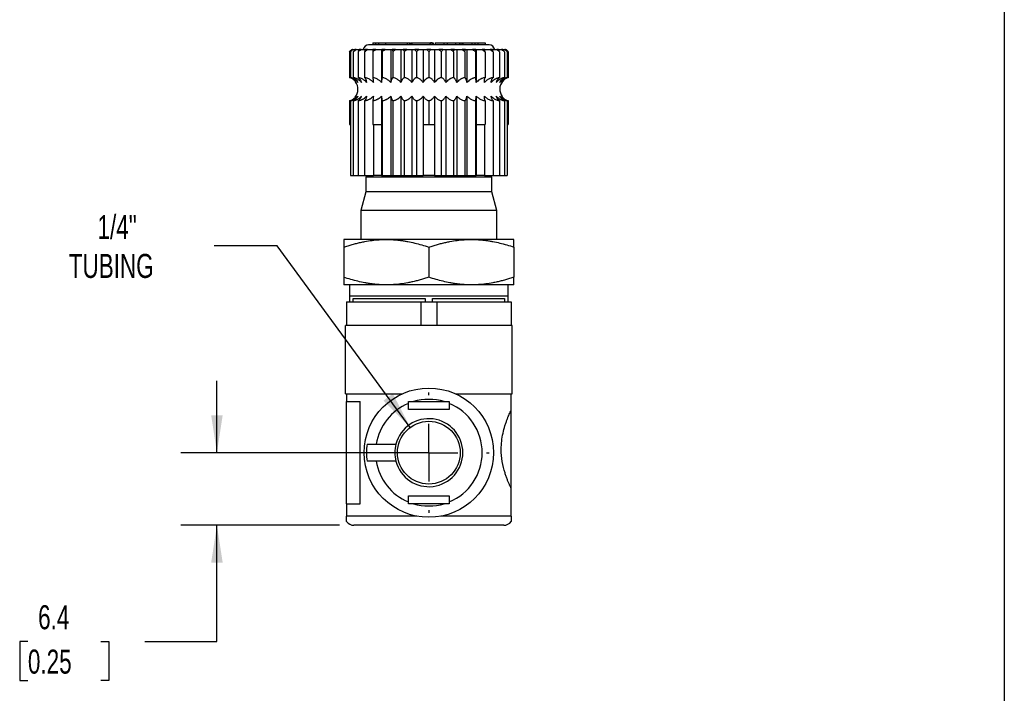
# Model space of a CAD drawing. Header units: millimetres. Extents: x 6 to 273, y 6 to 210.
# Tile 11 of 15: x 186 to 273, y 55 to 114. Entities that reach past the tile are written whole.
import ezdxf

# ---------------------------------------------------------------- set-up
doc = ezdxf.new("R2010")
doc.units = ezdxf.units.MM
doc.linetypes.add('SLD-Center', pattern=[19.05, 15.24, -1.27, 1.27, -1.27])
doc.linetypes.add('SLD-Solid', pattern=[0])
doc.layers.add('CENTER', color=40, linetype='SLD-Center')
doc.layers.add('DIMENSIONS', color=140, linetype='SLD-Solid', lineweight=25)
doc.layers.add('TEXT', color=140, linetype='SLD-Solid', lineweight=25)
doc.styles.add('SLDTEXTSTYLE0', font='TXT', dxfattribs={"width": 0.7})
doc.dimstyles.new('SLDDIMSTYLE2', dxfattribs={"dimtxt": 2.158008, "dimasz": 3.302, "dimexe": 0, "dimexo": 0.0625, "dimgap": 0.539502, "dimtad": 0, "dimtih": 1, "dimtoh": 1, "dimdec": 1, "dimrnd": 1e-09, "dimzin": 12, "dimdsep": 46, "dimtxsty": 'SLDTEXTSTYLE0', "dimsah": 1, "dimcen": 0.09, "dimadec": 0, "dimazin": 3, "dimtfac": 1, "dimtdec": 1, "dimtmove": 0, "dimatfit": 0, "dimfxl": 0, "dimfrac": 2, "dimtolj": 1, "dimtzin": 12, "dimarcsym": 0})
doc.dimstyles.new('SLDDIMSTYLE4', dxfattribs={"dimtxt": 2.158008, "dimasz": 3.302, "dimexe": 0, "dimexo": 0.0625, "dimgap": 0.539502, "dimtad": 0, "dimtih": 1, "dimtoh": 1, "dimdec": 1, "dimrnd": 1e-09, "dimzin": 12, "dimdsep": 46, "dimtxsty": 'SLDTEXTSTYLE0', "dimsah": 1, "dimcen": 0, "dimadec": 0, "dimazin": 3, "dimtfac": 1, "dimtdec": 1, "dimtofl": 0, "dimtmove": 0, "dimatfit": 3, "dimfxl": 0, "dimfrac": 2, "dimtolj": 1, "dimtzin": 12, "dimarcsym": 0})

# ---------------------------------------------------------------- blocks, each defined once
blk = doc.blocks.new('_D_5')
at = {"layer": 'DIMENSIONS'}
for p, q in [((203.669, 75.841), (203.669, 82.191)), ((221.074, 75.841), (200.494, 75.841)), ((214.474, 69.441), (200.494, 69.441)), ((203.669, 59.178), (203.669, 69.441)), ((187.014, 59.178), (186.29, 59.178)), ((186.29, 59.178), (186.29, 55.748)), ((193.427, 59.178), (194.152, 59.178)), ((194.152, 59.178), (194.152, 55.748)), ((197.319, 59.178), (203.669, 59.178)), ((186.29, 55.748), (187.014, 55.748)), ((194.152, 55.748), (193.427, 55.748))]:
    blk.add_line(p, q, dxfattribs=at)
for points in [[(203.669, 75.841), (204.177, 79.143), (203.161, 79.143)], [(203.669, 69.441), (203.161, 66.139), (204.177, 66.139)]]:
    blk.add_solid(points, dxfattribs=at)
at = {"layer": 'DIMENSIONS', "char_height": 2.1167, "attachment_point": 1, "style": 'SLDTEXTSTYLE0'}
for s, insert in [('6.4', (187.912, 62.389)), ('0.25', (187.014, 58.476))]:
    blk.add_mtext(s, dxfattribs=dict(at, insert=insert))
blk = doc.blocks.new('_D_6')
at = {"layer": 'DIMENSIONS'}
for p, q in [((208.99, 94.07), (203.433, 94.07)), ((220.71, 78.071), (208.99, 94.07))]:
    blk.add_line(p, q, dxfattribs=at)
blk.add_solid([(220.71, 78.071), (219.168, 81.035), (218.349, 80.435)], dxfattribs=at)
at = {"layer": 'DIMENSIONS', "char_height": 2.1167, "attachment_point": 1, "style": 'SLDTEXTSTYLE0'}
for s, insert in [('1/4"', (193.146, 96.799)), ('TUBING', (190.612, 93.369))]:
    blk.add_mtext(s, dxfattribs=dict(at, insert=insert))
blk = doc.blocks.new('SW_CENTERMARKSYMBOL_2')
at = {"layer": 'CENTER', "color": 0}
for p, q in [((0, 5.08), (0, 5.305)), ((0, 0), (0, 2.54)), ((-5.08, 0), (-5.305, 0)), ((0, 0), (-2.54, 0)), ((0, 0), (0, -2.54)), ((0, 0), (2.54, 0)), ((5.08, 0), (5.305, 0)), ((0, -5.08), (0, -5.305))]:
    blk.add_line(p, q, dxfattribs=at)

msp = doc.modelspace()

# ---------------------------------------------------------------- linework, layer by layer
for p, q in [((217.415, 111.991), (217.415, 111.791)), ((217.415, 111.991), (217.645, 111.991)), ((217.645, 111.991), (217.645, 111.791)), ((217.645, 111.991), (217.902, 111.991)), ((217.902, 111.991), (217.902, 111.791)), ((217.902, 111.991), (218.517, 111.991)), ((218.517, 111.991), (218.517, 111.791)), ((218.517, 111.991), (220.428, 111.991)), ((220.428, 111.991), (220.428, 111.791)), ((220.428, 111.991), (220.67, 111.991)), ((220.67, 111.791), (220.67, 111.991)), ((220.713, 111.991), (220.713, 111.791)), ((220.713, 111.991), (220.841, 111.991)), ((220.841, 111.991), (220.841, 111.791)), ((220.841, 111.991), (222.438, 111.991)), ((222.438, 111.991), (222.438, 111.791)), ((222.438, 111.991), (222.495, 111.991)), ((222.495, 111.991), (222.495, 111.791)), ((222.644, 111.991), (222.495, 111.991)), ((222.644, 111.991), (222.644, 111.791)), ((222.644, 111.991), (222.658, 111.991)), ((222.658, 111.991), (222.658, 111.791)), ((222.658, 111.991), (222.715, 111.991)), ((222.715, 111.991), (222.715, 111.791)), ((222.895, 111.991), (222.895, 111.791)), ((222.895, 111.991), (223.662, 111.991)), ((223.662, 111.991), (223.662, 111.791)), ((223.662, 111.991), (223.944, 111.991)), ((223.944, 111.991), (223.944, 111.791)), ((223.944, 111.991), (224.702, 111.991)), ((224.702, 111.991), (224.702, 111.791)), ((224.702, 111.991), (225.047, 111.991)), ((225.047, 111.991), (225.047, 111.791)), ((225.047, 111.991), (225.067, 111.991)), ((225.067, 111.991), (225.067, 111.791)), ((225.067, 111.991), (225.245, 111.991)), ((225.245, 111.991), (225.245, 111.791)), ((225.245, 111.991), (225.271, 111.991)), ((225.271, 111.991), (225.271, 111.791)), ((225.271, 111.991), (225.336, 111.991)), ((225.336, 111.991), (225.336, 111.791)), ((225.336, 111.991), (226.133, 111.991)), ((226.133, 111.991), (226.133, 111.791)), ((226.133, 111.991), (226.389, 111.991)), ((226.389, 111.991), (226.389, 111.791)), ((226.389, 111.991), (226.654, 111.991)), ((226.654, 111.991), (226.654, 111.791)), ((226.654, 111.991), (227.31, 111.991)), ((227.31, 111.991), (227.31, 111.791)), ((215.544, 111.391), (215.344, 111.191)), ((215.344, 111.191), (215.344, 108.891)), ((215.43, 111.191), (215.43, 108.891)), ((215.546, 111.391), (215.544, 111.391)), ((215.546, 111.391), (215.603, 111.391)), ((215.657, 111.391), (215.603, 111.391)), ((215.657, 111.391), (215.825, 111.391)), ((215.686, 111.191), (215.686, 108.891)), ((215.932, 111.391), (215.825, 111.391)), ((215.932, 111.391), (216.209, 111.391)), ((216.107, 111.191), (216.107, 108.891)), ((216.365, 111.391), (216.209, 111.391)), ((216.365, 111.391), (216.743, 111.391)), ((216.681, 111.191), (216.681, 108.891)), ((216.946, 111.391), (216.743, 111.391)), ((216.946, 111.391), (217.415, 111.391)), ((227.654, 111.791), (217.034, 111.791)), ((217.394, 111.191), (217.394, 108.891)), ((217.659, 111.391), (217.415, 111.391)), ((217.659, 111.391), (218.168, 111.391)), ((218.168, 111.391), (218.168, 108.492)), ((218.168, 111.391), (218.208, 111.391)), ((218.488, 111.391), (218.208, 111.391)), ((218.229, 111.191), (218.229, 108.891)), ((218.488, 111.391), (218.985, 111.391)), ((218.985, 111.391), (218.985, 108.492)), ((218.985, 111.391), (219.104, 111.391)), ((219.412, 111.391), (219.104, 111.391)), ((219.166, 111.191), (219.166, 108.891)), ((219.412, 111.391), (219.883, 111.391)), ((219.883, 111.391), (219.883, 108.492)), ((219.883, 111.391), (220.079, 111.391)), ((220.407, 111.391), (220.079, 111.391)), ((220.181, 111.191), (220.181, 108.891)), ((220.407, 111.391), (220.843, 111.391)), ((220.843, 111.391), (221.11, 111.391)), ((220.843, 111.391), (220.843, 108.492)), ((221.451, 111.391), (221.11, 111.391)), ((221.249, 111.191), (221.249, 108.891)), ((221.451, 111.391), (221.839, 111.391)), ((221.839, 111.391), (222.171, 111.391)), ((221.839, 111.391), (221.839, 108.492)), ((222.516, 111.391), (222.171, 111.391)), ((222.344, 111.191), (222.344, 108.891)), ((222.516, 111.391), (222.848, 111.391)), ((222.848, 111.391), (222.848, 108.492)), ((222.848, 111.391), (223.237, 111.391)), ((223.578, 111.391), (223.237, 111.391)), ((223.439, 111.191), (223.439, 108.891)), ((223.578, 111.391), (223.845, 111.391)), ((223.845, 111.391), (223.845, 108.492)), ((223.845, 111.391), (224.28, 111.391)), ((224.609, 111.391), (224.28, 111.391)), ((224.507, 111.191), (224.507, 108.891)), ((224.609, 111.391), (224.804, 111.391)), ((224.804, 111.391), (224.804, 108.492)), ((224.804, 111.391), (225.276, 111.391)), ((225.584, 111.391), (225.276, 111.391)), ((225.522, 111.191), (225.522, 108.891)), ((225.584, 111.391), (225.703, 111.391)), ((225.703, 111.391), (225.703, 108.492)), ((225.703, 111.391), (226.2, 111.391)), ((226.479, 111.391), (226.2, 111.391)), ((226.458, 111.191), (226.458, 108.891)), ((226.479, 111.391), (226.519, 111.391)), ((226.519, 111.391), (226.519, 108.492)), ((226.519, 111.391), (227.028, 111.391)), ((227.273, 111.391), (227.028, 111.391)), ((227.273, 111.391), (227.742, 111.391)), ((227.294, 111.191), (227.294, 108.891)), ((227.945, 111.391), (227.742, 111.391)), ((227.945, 111.391), (228.322, 111.391)), ((228.007, 111.191), (228.007, 108.891)), ((228.479, 111.391), (228.322, 111.391)), ((228.479, 111.391), (228.756, 111.391)), ((228.581, 111.191), (228.581, 108.891)), ((228.862, 111.391), (228.756, 111.391)), ((228.862, 111.391), (229.031, 111.391)), ((229.001, 111.191), (229.001, 108.891)), ((229.085, 111.391), (229.031, 111.391)), ((229.085, 111.391), (229.142, 111.391)), ((229.144, 111.391), (229.142, 111.391)), ((229.344, 111.191), (229.144, 111.391)), ((229.258, 111.191), (229.258, 108.891)), ((229.344, 111.191), (229.344, 108.891)), ((215.43, 108.891), (215.344, 108.891)), ((215.552, 108.891), (215.43, 108.891)), ((215.819, 108.891), (215.686, 108.891)), ((216.246, 108.891), (216.107, 108.891)), ((216.823, 108.891), (216.681, 108.891)), ((217.537, 108.891), (217.394, 108.891)), ((218.229, 108.891), (218.218, 108.891)), ((218.369, 108.891), (218.229, 108.891)), ((219.166, 108.891), (219.132, 108.891)), ((219.298, 108.891), (219.166, 108.891)), ((220.181, 108.891), (220.126, 108.891)), ((220.303, 108.891), (220.181, 108.891)), ((221.249, 108.891), (221.174, 108.891)), ((221.358, 108.891), (221.249, 108.891)), ((222.344, 108.891), (222.251, 108.891)), ((222.437, 108.891), (222.344, 108.891)), ((223.439, 108.891), (223.33, 108.891)), ((223.514, 108.891), (223.439, 108.891)), ((224.507, 108.891), (224.385, 108.891)), ((224.562, 108.891), (224.507, 108.891)), ((225.522, 108.891), (225.389, 108.891)), ((225.555, 108.891), (225.522, 108.891)), ((226.458, 108.891), (226.319, 108.891)), ((226.47, 108.891), (226.458, 108.891)), ((227.294, 108.891), (227.151, 108.891)), ((228.007, 108.891), (227.864, 108.891)), ((228.581, 108.891), (228.442, 108.891)), ((229.001, 108.891), (228.869, 108.891)), ((229.258, 108.891), (229.136, 108.891)), ((229.344, 108.891), (229.258, 108.891)), ((215.344, 106.891), (215.43, 106.891)), ((215.344, 106.891), (215.344, 104.791)), ((215.43, 106.891), (215.43, 100.291)), ((215.43, 106.891), (215.552, 106.891)), ((215.686, 106.891), (215.686, 100.291)), ((215.686, 106.891), (215.819, 106.891)), ((216.107, 106.891), (216.107, 100.291)), ((216.107, 106.891), (216.246, 106.891)), ((216.681, 106.891), (216.681, 100.291)), ((216.681, 106.891), (216.823, 106.891)), ((217.394, 106.891), (217.537, 106.891)), ((217.394, 106.891), (217.394, 104.791)), ((218.168, 107.289), (218.168, 104.791)), ((218.218, 106.891), (218.229, 106.891)), ((218.229, 106.891), (218.229, 100.291)), ((218.229, 106.891), (218.369, 106.891)), ((218.985, 107.289), (218.985, 100.291)), ((219.132, 106.891), (219.166, 106.891)), ((219.166, 106.891), (219.166, 100.291)), ((219.166, 106.891), (219.298, 106.891)), ((219.883, 107.289), (219.883, 100.291)), ((220.126, 106.891), (220.181, 106.891)), ((220.181, 106.891), (220.181, 100.291)), ((220.181, 106.891), (220.303, 106.891)), ((220.843, 107.289), (220.843, 100.291)), ((221.174, 106.891), (221.249, 106.891)), ((221.249, 106.891), (221.249, 100.291)), ((221.249, 106.891), (221.358, 106.891)), ((221.839, 107.289), (221.839, 104.791)), ((222.251, 106.891), (222.344, 106.891)), ((222.344, 106.891), (222.437, 106.891)), ((222.344, 106.891), (222.344, 104.791)), ((222.848, 107.289), (222.848, 104.791)), ((223.33, 106.891), (223.439, 106.891)), ((223.439, 106.891), (223.439, 100.291)), ((223.439, 106.891), (223.514, 106.891)), ((223.845, 107.289), (223.845, 100.291)), ((224.385, 106.891), (224.507, 106.891)), ((224.507, 106.891), (224.507, 100.291)), ((224.507, 106.891), (224.562, 106.891)), ((224.804, 107.289), (224.804, 100.291)), ((225.389, 106.891), (225.522, 106.891)), ((225.522, 106.891), (225.522, 100.291)), ((225.522, 106.891), (225.555, 106.891)), ((225.703, 107.289), (225.703, 100.291)), ((226.319, 106.891), (226.458, 106.891)), ((226.458, 106.891), (226.458, 100.291)), ((226.458, 106.891), (226.47, 106.891)), ((226.519, 107.289), (226.519, 104.791)), ((227.151, 106.891), (227.294, 106.891)), ((227.294, 106.891), (227.294, 104.791)), ((227.864, 106.891), (228.007, 106.891)), ((228.007, 106.891), (228.007, 100.291)), ((228.442, 106.891), (228.581, 106.891)), ((228.581, 106.891), (228.581, 100.291)), ((228.869, 106.891), (229.001, 106.891)), ((229.001, 106.891), (229.001, 100.291)), ((229.136, 106.891), (229.258, 106.891)), ((229.258, 106.891), (229.258, 100.291)), ((229.258, 106.891), (229.344, 106.891)), ((229.344, 106.891), (229.344, 104.791)), ((215.344, 104.791), (215.43, 104.791)), ((217.394, 104.791), (218.168, 104.791)), ((217.455, 104.791), (217.455, 100.291)), ((218.168, 104.791), (218.168, 100.291)), ((221.839, 104.791), (222.344, 104.791)), ((221.839, 104.791), (221.839, 100.291)), ((222.344, 104.791), (222.848, 104.791)), ((222.848, 104.791), (222.848, 100.291)), ((226.519, 104.791), (226.519, 100.291)), ((226.519, 104.791), (227.294, 104.791)), ((227.233, 104.791), (227.233, 100.291)), ((229.258, 104.791), (229.344, 104.791)), ((215.43, 100.291), (215.686, 100.291)), ((215.686, 100.291), (216.107, 100.291)), ((216.107, 100.291), (216.681, 100.291)), ((216.681, 100.291), (217.455, 100.291)), ((216.944, 100.291), (216.794, 100.141)), ((216.794, 100.141), (216.794, 98.841)), ((227.894, 100.141), (216.794, 100.141)), ((218.168, 100.291), (217.455, 100.291)), ((218.168, 100.291), (218.229, 100.291)), ((218.229, 100.291), (218.985, 100.291)), ((218.985, 100.291), (219.166, 100.291)), ((219.166, 100.291), (219.883, 100.291)), ((219.883, 100.291), (220.181, 100.291)), ((220.181, 100.291), (220.843, 100.291)), ((220.843, 100.291), (221.249, 100.291)), ((221.249, 100.291), (221.839, 100.291)), ((222.848, 100.291), (221.839, 100.291)), ((222.848, 100.291), (223.439, 100.291)), ((223.439, 100.291), (223.845, 100.291)), ((223.845, 100.291), (224.507, 100.291)), ((224.507, 100.291), (224.804, 100.291)), ((224.804, 100.291), (225.522, 100.291)), ((225.522, 100.291), (225.703, 100.291)), ((225.703, 100.291), (226.458, 100.291)), ((226.458, 100.291), (226.519, 100.291)), ((227.233, 100.291), (226.519, 100.291)), ((227.233, 100.291), (228.007, 100.291)), ((227.894, 100.141), (227.744, 100.291)), ((227.894, 98.841), (227.894, 100.141)), ((228.007, 100.291), (228.581, 100.291)), ((228.581, 100.291), (229.001, 100.291)), ((229.001, 100.291), (229.258, 100.291)), ((216.794, 98.841), (216.344, 97.191)), ((227.894, 98.841), (216.794, 98.841)), ((228.344, 97.191), (227.894, 98.841)), ((216.344, 97.191), (216.344, 94.641)), ((228.344, 97.191), (216.344, 97.191)), ((228.344, 94.641), (228.344, 97.191)), ((218.594, 94.641), (214.844, 94.641)), ((226.094, 94.641), (218.594, 94.641)), ((229.844, 94.641), (226.094, 94.641)), ((214.844, 93.971), (214.844, 91.31)), ((222.344, 93.971), (222.344, 91.31)), ((229.844, 93.971), (229.844, 91.31)), ((215.344, 90.641), (214.844, 90.641)), ((215.344, 90.641), (215.344, 89.641)), ((229.344, 90.641), (215.344, 90.641)), ((229.344, 89.641), (229.344, 90.641)), ((229.844, 90.641), (229.344, 90.641)), ((229.344, 89.641), (215.344, 89.641)), ((215.344, 89.641), (215.344, 89.141)), ((215.672, 89.441), (222.015, 89.441)), ((215.672, 89.141), (215.672, 89.441)), ((222.015, 89.441), (222.015, 89.141)), ((222.672, 89.441), (229.015, 89.441)), ((222.672, 89.141), (222.672, 89.441)), ((229.015, 89.441), (229.015, 89.141)), ((229.344, 89.141), (229.344, 89.641)), ((215.094, 89.141), (215.094, 87.041)), ((215.094, 89.141), (221.646, 89.141)), ((221.646, 89.141), (221.646, 87.041)), ((221.646, 89.141), (223.042, 89.141)), ((223.042, 89.141), (223.042, 87.041)), ((223.042, 89.141), (229.594, 89.141)), ((229.594, 89.141), (229.594, 87.041)), ((229.694, 87.041), (214.994, 87.041)), ((214.994, 84.041), (214.994, 87.041)), ((229.694, 84.041), (229.694, 87.041)), ((214.994, 81.041), (214.994, 84.041)), ((229.694, 81.041), (229.694, 84.041)), ((214.994, 81.041), (220.009, 81.041)), ((215.094, 81.041), (215.094, 80.341)), ((224.678, 81.041), (229.694, 81.041)), ((229.594, 79.585), (229.594, 81.041)), ((215.094, 80.341), (216.286, 80.341)), ((215.094, 71.341), (215.094, 80.341)), ((216.286, 71.341), (216.286, 80.341)), ((220.544, 79.641), (220.544, 80.182)), ((220.987, 80.341), (223.7, 80.341)), ((224.144, 80.182), (224.144, 79.641)), ((224.144, 79.641), (220.544, 79.641)), ((229.594, 72.696), (229.594, 79.585)), ((217.704, 76.591), (219.439, 76.591)), ((219.439, 75.091), (217.704, 75.091)), ((220.544, 72.041), (224.144, 72.041)), ((220.544, 71.499), (220.544, 72.041)), ((224.144, 72.041), (224.144, 71.499)), ((229.594, 70.241), (229.594, 72.696)), ((215.094, 71.341), (215.094, 70.241)), ((215.094, 71.341), (216.286, 71.341)), ((223.7, 71.341), (220.987, 71.341)), ((221.281, 70.241), (215.094, 70.241)), ((228.944, 69.441), (215.744, 69.441)), ((229.594, 70.241), (223.407, 70.241))]:
    msp.add_line(p, q)
for radius in [5.7, 2.765]:
    msp.add_circle((222.344, 75.841), radius)
for centre, radius, start, end in [((217.034, 111.291), 0.5, 90, 168.46304), ((227.654, 111.291), 0.5, 11.53696, 90), ((214.994, 107.891), 1.1, 321.06447, 36.52349), ((229.694, 107.891), 1.1, 141.05279, 216.52349), ((222.344, 75.841), 4.7, 112.51831, 170.8178), ((222.344, 75.841), 4.7, 73.22526, 106.77474), ((222.344, 75.841), 4.7, 292.51831, 67.48169), ((222.344, 75.841), 3, 194.47751, 165.52249), ((222.344, 75.841), 5.5, 172.16252, 187.83748), ((222.344, 75.841), 3, 165.52249, 194.47751), ((222.344, 75.841), 4.7, 189.1822, 247.48169), ((222.344, 75.841), 4.7, 253.22526, 286.77474), ((215.744, 70.241), 0.8, 215.64111, 270), ((228.944, 70.241), 0.8, 270, 324.33578)]:
    msp.add_arc(centre, radius, start, end)
for points in [[(215.344, 111.191), (215.411, 111.258), (215.478, 111.324), (215.546, 111.391)], [(215.43, 111.191), (215.505, 111.258), (215.581, 111.324), (215.657, 111.391)], [(215.603, 111.391), (215.545, 111.324), (215.487, 111.258), (215.43, 111.191)], [(215.686, 111.191), (215.768, 111.258), (215.85, 111.324), (215.932, 111.391)], [(215.825, 111.391), (215.779, 111.324), (215.733, 111.258), (215.686, 111.191)], [(216.107, 111.191), (216.193, 111.258), (216.279, 111.324), (216.365, 111.391)], [(216.209, 111.391), (216.174, 111.324), (216.141, 111.258), (216.107, 111.191)], [(216.681, 111.191), (216.769, 111.258), (216.857, 111.324), (216.946, 111.391)], [(216.743, 111.391), (216.722, 111.324), (216.701, 111.258), (216.681, 111.191)], [(217.394, 111.191), (217.482, 111.258), (217.57, 111.324), (217.659, 111.391)], [(217.415, 111.391), (217.408, 111.324), (217.401, 111.258), (217.394, 111.191)], [(218.208, 111.391), (218.215, 111.324), (218.222, 111.258), (218.229, 111.191)], [(218.229, 111.191), (218.315, 111.258), (218.401, 111.324), (218.488, 111.391)], [(219.104, 111.391), (219.125, 111.324), (219.145, 111.258), (219.166, 111.191)], [(219.166, 111.191), (219.247, 111.258), (219.329, 111.324), (219.412, 111.391)], [(220.079, 111.391), (220.113, 111.324), (220.147, 111.258), (220.181, 111.191)], [(220.181, 111.191), (220.256, 111.258), (220.332, 111.324), (220.407, 111.391)], [(221.11, 111.391), (221.156, 111.324), (221.203, 111.258), (221.249, 111.191)], [(221.249, 111.191), (221.316, 111.258), (221.383, 111.324), (221.451, 111.391)], [(222.171, 111.391), (222.229, 111.324), (222.286, 111.258), (222.344, 111.191)], [(222.344, 111.191), (222.401, 111.258), (222.459, 111.324), (222.516, 111.391)], [(223.237, 111.391), (223.304, 111.324), (223.372, 111.258), (223.439, 111.191)], [(223.439, 111.191), (223.485, 111.258), (223.531, 111.324), (223.578, 111.391)], [(224.28, 111.391), (224.356, 111.324), (224.432, 111.258), (224.507, 111.191)], [(224.507, 111.191), (224.541, 111.258), (224.575, 111.324), (224.609, 111.391)], [(225.276, 111.391), (225.358, 111.324), (225.44, 111.258), (225.522, 111.191)], [(225.522, 111.191), (225.542, 111.258), (225.563, 111.324), (225.584, 111.391)], [(226.2, 111.391), (226.286, 111.324), (226.372, 111.258), (226.458, 111.191)], [(226.458, 111.191), (226.465, 111.258), (226.472, 111.324), (226.479, 111.391)], [(227.028, 111.391), (227.117, 111.324), (227.206, 111.258), (227.294, 111.191)], [(227.294, 111.191), (227.287, 111.258), (227.28, 111.324), (227.273, 111.391)], [(227.742, 111.391), (227.831, 111.324), (227.919, 111.258), (228.007, 111.191)], [(228.007, 111.191), (227.986, 111.258), (227.966, 111.324), (227.945, 111.391)], [(228.322, 111.391), (228.409, 111.324), (228.495, 111.258), (228.581, 111.191)], [(228.581, 111.191), (228.547, 111.258), (228.513, 111.324), (228.479, 111.391)], [(228.756, 111.391), (228.838, 111.324), (228.92, 111.258), (229.001, 111.191)], [(229.001, 111.191), (228.955, 111.258), (228.909, 111.324), (228.862, 111.391)], [(229.031, 111.391), (229.107, 111.324), (229.182, 111.258), (229.258, 111.191)], [(229.258, 111.191), (229.2, 111.258), (229.143, 111.324), (229.085, 111.391)], [(229.142, 111.391), (229.209, 111.324), (229.277, 111.258), (229.344, 111.191)], [(220.544, 80.182), (220.544, 80.235), (220.544, 80.288), (220.544, 80.341)], [(224.144, 80.341), (224.144, 80.288), (224.144, 80.235), (224.144, 80.182)], [(220.544, 71.341), (220.544, 71.393), (220.544, 71.446), (220.544, 71.499)], [(224.144, 71.499), (224.144, 71.446), (224.144, 71.393), (224.144, 71.341)]]:
    msp.add_open_spline(points, degree=3)
for points, knots in [([(215.934, 108.492), (215.919, 108.514), (215.885, 108.559), (215.826, 108.626), (215.754, 108.697), (215.668, 108.767), (215.566, 108.835), (215.492, 108.871), (215.453, 108.891)], [0, 0, 0, 0, 0.117019, 0.253385, 0.409453, 0.585607, 0.782287, 1, 1, 1, 1]), ([(215.523, 108.891), (215.547, 108.877), (215.592, 108.852), (215.652, 108.809), (215.702, 108.769), (215.769, 108.709), (215.849, 108.623), (215.907, 108.534), (215.934, 108.492)], [0, 0, 0, 0, 0.156323, 0.291689, 0.406375, 0.500602, 0.766332, 1, 1, 1, 1]), ([(216.092, 108.492), (216.075, 108.514), (216.037, 108.559), (215.97, 108.626), (215.89, 108.697), (215.793, 108.767), (215.679, 108.835), (215.596, 108.871), (215.552, 108.891)], [0, 0, 0, 0, 0.117019, 0.253385, 0.409453, 0.585607, 0.782287, 1, 1, 1, 1]), ([(215.761, 108.891), (215.781, 108.877), (215.817, 108.852), (215.865, 108.809), (215.905, 108.769), (215.959, 108.709), (216.024, 108.623), (216.07, 108.534), (216.092, 108.492)], [0, 0, 0, 0, 0.156323, 0.291689, 0.406375, 0.500602, 0.766331, 1, 1, 1, 1]), ([(216.404, 108.492), (216.385, 108.514), (216.344, 108.559), (216.272, 108.626), (216.184, 108.697), (216.079, 108.767), (215.957, 108.835), (215.866, 108.871), (215.819, 108.891)], [0, 0, 0, 0, 0.117019, 0.253385, 0.409453, 0.585607, 0.782287, 1, 1, 1, 1]), ([(216.162, 108.891), (216.176, 108.877), (216.202, 108.852), (216.238, 108.809), (216.267, 108.769), (216.306, 108.709), (216.354, 108.623), (216.388, 108.534), (216.404, 108.492)], [0, 0, 0, 0, 0.156323, 0.291689, 0.406375, 0.500602, 0.766331, 1, 1, 1, 1]), ([(216.862, 108.492), (216.842, 108.514), (216.799, 108.559), (216.723, 108.626), (216.63, 108.697), (216.52, 108.767), (216.391, 108.835), (216.296, 108.871), (216.246, 108.891)], [0, 0, 0, 0, 0.117019, 0.253385, 0.409453, 0.585607, 0.782287, 1, 1, 1, 1]), ([(216.714, 108.891), (216.723, 108.877), (216.739, 108.852), (216.761, 108.809), (216.778, 108.769), (216.802, 108.709), (216.831, 108.623), (216.852, 108.534), (216.862, 108.492)], [0, 0, 0, 0, 0.1563233, 0.2916895, 0.4063746, 0.5006017, 0.7663309, 1, 1, 1, 1]), ([(217.455, 108.492), (217.435, 108.514), (217.39, 108.559), (217.312, 108.626), (217.217, 108.697), (217.104, 108.767), (216.972, 108.835), (216.875, 108.871), (216.823, 108.891)], [0, 0, 0, 0, 0.117019, 0.253385, 0.409453, 0.585607, 0.782287, 1, 1, 1, 1]), ([(217.405, 108.891), (217.408, 108.877), (217.414, 108.852), (217.421, 108.809), (217.427, 108.769), (217.435, 108.709), (217.445, 108.623), (217.452, 108.534), (217.455, 108.492)], [0, 0, 0, 0, 0.1563234, 0.2916896, 0.4063746, 0.5006016, 0.7663309, 1, 1, 1, 1]), ([(218.168, 108.492), (218.148, 108.514), (218.104, 108.559), (218.025, 108.626), (217.931, 108.697), (217.818, 108.767), (217.685, 108.835), (217.588, 108.871), (217.537, 108.891)], [0, 0, 0, 0, 0.117019, 0.253385, 0.409453, 0.585607, 0.782287, 1, 1, 1, 1]), ([(218.218, 108.891), (218.215, 108.877), (218.21, 108.852), (218.202, 108.809), (218.196, 108.769), (218.188, 108.709), (218.179, 108.623), (218.172, 108.534), (218.168, 108.492)], [0, 0, 0, 0, 0.1563234, 0.2916896, 0.4063746, 0.5006016, 0.7663309, 1, 1, 1, 1]), ([(218.985, 108.492), (218.965, 108.514), (218.921, 108.559), (218.845, 108.626), (218.752, 108.697), (218.642, 108.767), (218.514, 108.835), (218.418, 108.871), (218.369, 108.891)], [0, 0, 0, 0, 0.117019, 0.253385, 0.409453, 0.585607, 0.782287, 1, 1, 1, 1]), ([(219.132, 108.891), (219.124, 108.877), (219.108, 108.852), (219.086, 108.809), (219.068, 108.769), (219.044, 108.709), (219.015, 108.623), (218.994, 108.534), (218.985, 108.492)], [0, 0, 0, 0, 0.156323, 0.29169, 0.406375, 0.500602, 0.766331, 1, 1, 1, 1]), ([(219.883, 108.492), (219.864, 108.514), (219.823, 108.559), (219.75, 108.626), (219.663, 108.697), (219.558, 108.767), (219.436, 108.835), (219.346, 108.871), (219.298, 108.891)], [0, 0, 0, 0, 0.117019, 0.253385, 0.409453, 0.585607, 0.782287, 1, 1, 1, 1]), ([(220.126, 108.891), (220.112, 108.877), (220.085, 108.852), (220.05, 108.809), (220.02, 108.769), (219.98, 108.709), (219.934, 108.623), (219.899, 108.534), (219.883, 108.492)], [0, 0, 0, 0, 0.156323, 0.291689, 0.406375, 0.500602, 0.766331, 1, 1, 1, 1]), ([(220.843, 108.492), (220.825, 108.514), (220.787, 108.559), (220.72, 108.626), (220.639, 108.697), (220.542, 108.767), (220.43, 108.835), (220.347, 108.871), (220.303, 108.891)], [0, 0, 0, 0, 0.117019, 0.253385, 0.409453, 0.585607, 0.782287, 1, 1, 1, 1]), ([(221.174, 108.891), (221.155, 108.877), (221.119, 108.852), (221.07, 108.809), (221.03, 108.769), (220.976, 108.709), (220.911, 108.623), (220.865, 108.534), (220.843, 108.492)], [0, 0, 0, 0, 0.156323, 0.291689, 0.406375, 0.500602, 0.766331, 1, 1, 1, 1]), ([(221.839, 108.492), (221.824, 108.514), (221.79, 108.559), (221.73, 108.626), (221.657, 108.697), (221.571, 108.767), (221.471, 108.835), (221.397, 108.871), (221.358, 108.891)], [0, 0, 0, 0, 0.117019, 0.253385, 0.409453, 0.585607, 0.782287, 1, 1, 1, 1]), ([(222.251, 108.891), (222.227, 108.877), (222.182, 108.852), (222.122, 108.809), (222.071, 108.769), (222.004, 108.709), (221.924, 108.623), (221.866, 108.534), (221.839, 108.492)], [0, 0, 0, 0, 0.156323, 0.291689, 0.406375, 0.500602, 0.766332, 1, 1, 1, 1]), ([(222.848, 108.492), (222.835, 108.514), (222.806, 108.559), (222.754, 108.626), (222.692, 108.697), (222.619, 108.767), (222.533, 108.835), (222.47, 108.871), (222.437, 108.891)], [0, 0, 0, 0, 0.117019, 0.253385, 0.409453, 0.585607, 0.782287, 1, 1, 1, 1]), ([(223.33, 108.891), (223.302, 108.877), (223.249, 108.852), (223.179, 108.809), (223.12, 108.769), (223.041, 108.709), (222.948, 108.623), (222.88, 108.534), (222.848, 108.492)], [0, 0, 0, 0, 0.156323, 0.291689, 0.406375, 0.500602, 0.766332, 1, 1, 1, 1]), ([(223.845, 108.492), (223.834, 108.514), (223.81, 108.559), (223.769, 108.626), (223.719, 108.697), (223.66, 108.767), (223.591, 108.835), (223.54, 108.871), (223.514, 108.891)], [0, 0, 0, 0, 0.117019, 0.253385, 0.409453, 0.585607, 0.782287, 1, 1, 1, 1]), ([(224.385, 108.891), (224.353, 108.877), (224.294, 108.852), (224.215, 108.809), (224.149, 108.769), (224.061, 108.709), (223.956, 108.623), (223.88, 108.534), (223.845, 108.492)], [0, 0, 0, 0, 0.156323, 0.291689, 0.406375, 0.500602, 0.766331, 1, 1, 1, 1]), ([(224.804, 108.492), (224.796, 108.514), (224.779, 108.559), (224.748, 108.626), (224.712, 108.697), (224.668, 108.767), (224.618, 108.835), (224.581, 108.871), (224.562, 108.891)], [0, 0, 0, 0, 0.117019, 0.253385, 0.409453, 0.585607, 0.782287, 1, 1, 1, 1]), ([(225.389, 108.891), (225.355, 108.877), (225.292, 108.852), (225.206, 108.809), (225.134, 108.769), (225.039, 108.709), (224.925, 108.623), (224.843, 108.534), (224.804, 108.492)], [0, 0, 0, 0, 0.156323, 0.291689, 0.406375, 0.500602, 0.766331, 1, 1, 1, 1]), ([(225.703, 108.492), (225.698, 108.514), (225.688, 108.559), (225.669, 108.626), (225.646, 108.697), (225.62, 108.767), (225.59, 108.835), (225.567, 108.871), (225.555, 108.891)], [0, 0, 0, 0, 0.117019, 0.253385, 0.409453, 0.585607, 0.782287, 1, 1, 1, 1]), ([(226.319, 108.891), (226.283, 108.877), (226.216, 108.852), (226.126, 108.809), (226.051, 108.769), (225.95, 108.709), (225.83, 108.623), (225.744, 108.534), (225.703, 108.492)], [0, 0, 0, 0, 0.156323, 0.29169, 0.406375, 0.500602, 0.766331, 1, 1, 1, 1]), ([(226.519, 108.492), (226.518, 108.514), (226.514, 108.559), (226.507, 108.626), (226.499, 108.697), (226.491, 108.767), (226.481, 108.835), (226.473, 108.871), (226.47, 108.891)], [0, 0, 0, 0, 0.117019, 0.253385, 0.409453, 0.585607, 0.782287, 1, 1, 1, 1]), ([(227.151, 108.891), (227.114, 108.877), (227.045, 108.852), (226.952, 108.809), (226.876, 108.769), (226.773, 108.709), (226.65, 108.623), (226.561, 108.534), (226.519, 108.492)], [0, 0, 0, 0, 0.1563234, 0.2916896, 0.4063746, 0.5006016, 0.7663309, 1, 1, 1, 1]), ([(227.233, 108.492), (227.234, 108.514), (227.237, 108.559), (227.243, 108.626), (227.25, 108.697), (227.259, 108.767), (227.27, 108.835), (227.278, 108.871), (227.282, 108.891)], [0, 0, 0, 0, 0.1170189, 0.2533847, 0.4094526, 0.585607, 0.7822867, 1, 1, 1, 1]), ([(227.864, 108.891), (227.827, 108.877), (227.758, 108.852), (227.666, 108.809), (227.589, 108.769), (227.486, 108.709), (227.363, 108.623), (227.274, 108.534), (227.233, 108.492)], [0, 0, 0, 0, 0.156323, 0.29169, 0.406375, 0.500602, 0.766331, 1, 1, 1, 1]), ([(227.826, 108.492), (227.83, 108.514), (227.84, 108.559), (227.858, 108.626), (227.88, 108.697), (227.907, 108.767), (227.938, 108.835), (227.961, 108.871), (227.973, 108.891)], [0, 0, 0, 0, 0.1170189, 0.2533847, 0.4094526, 0.585607, 0.7822867, 1, 1, 1, 1]), ([(228.442, 108.891), (228.406, 108.877), (228.339, 108.852), (228.248, 108.809), (228.173, 108.769), (228.073, 108.709), (227.953, 108.623), (227.866, 108.534), (227.826, 108.492)], [0, 0, 0, 0, 0.156323, 0.29169, 0.406375, 0.500602, 0.766331, 1, 1, 1, 1]), ([(228.284, 108.492), (228.291, 108.514), (228.308, 108.559), (228.338, 108.626), (228.374, 108.697), (228.417, 108.767), (228.469, 108.835), (228.506, 108.871), (228.526, 108.891)], [0, 0, 0, 0, 0.117019, 0.253385, 0.409453, 0.585607, 0.782287, 1, 1, 1, 1]), ([(228.869, 108.891), (228.835, 108.877), (228.771, 108.852), (228.685, 108.809), (228.614, 108.769), (228.519, 108.709), (228.405, 108.623), (228.322, 108.534), (228.284, 108.492)], [0, 0, 0, 0, 0.156323, 0.291689, 0.406375, 0.500602, 0.766331, 1, 1, 1, 1]), ([(228.595, 108.492), (228.606, 108.514), (228.629, 108.559), (228.669, 108.626), (228.719, 108.697), (228.778, 108.767), (228.848, 108.835), (228.899, 108.871), (228.926, 108.891)], [0, 0, 0, 0, 0.117019, 0.253385, 0.409453, 0.585607, 0.782287, 1, 1, 1, 1]), ([(229.136, 108.891), (229.104, 108.877), (229.045, 108.852), (228.966, 108.809), (228.9, 108.769), (228.813, 108.709), (228.707, 108.623), (228.631, 108.534), (228.595, 108.492)], [0, 0, 0, 0, 0.156323, 0.291689, 0.406375, 0.500602, 0.766331, 1, 1, 1, 1]), ([(228.753, 108.492), (228.766, 108.514), (228.795, 108.559), (228.846, 108.626), (228.907, 108.697), (228.981, 108.767), (229.068, 108.835), (229.131, 108.871), (229.165, 108.891)], [0, 0, 0, 0, 0.117019, 0.253385, 0.409453, 0.585607, 0.782287, 1, 1, 1, 1]), ([(229.235, 108.891), (229.207, 108.877), (229.154, 108.852), (229.084, 108.809), (229.025, 108.769), (228.947, 108.709), (228.853, 108.623), (228.785, 108.534), (228.753, 108.492)], [0, 0, 0, 0, 0.156323, 0.291689, 0.406375, 0.500602, 0.766332, 1, 1, 1, 1]), ([(215.453, 106.891), (215.481, 106.904), (215.533, 106.929), (215.604, 106.972), (215.662, 107.012), (215.741, 107.073), (215.835, 107.158), (215.903, 107.247), (215.934, 107.289)], [0, 0, 0, 0, 0.156323, 0.291689, 0.406375, 0.500602, 0.766332, 1, 1, 1, 1]), ([(215.934, 107.289), (215.921, 107.268), (215.892, 107.222), (215.842, 107.155), (215.781, 107.085), (215.707, 107.015), (215.62, 106.946), (215.556, 106.91), (215.523, 106.891)], [0, 0, 0, 0, 0.1170189, 0.2533847, 0.4094526, 0.585607, 0.7822867, 1, 1, 1, 1]), ([(215.552, 106.891), (215.584, 106.904), (215.642, 106.929), (215.722, 106.972), (215.787, 107.012), (215.875, 107.073), (215.98, 107.158), (216.057, 107.247), (216.092, 107.289)], [0, 0, 0, 0, 0.156323, 0.291689, 0.406375, 0.500602, 0.766331, 1, 1, 1, 1]), ([(216.092, 107.289), (216.082, 107.268), (216.059, 107.222), (216.018, 107.155), (215.969, 107.085), (215.909, 107.015), (215.839, 106.946), (215.788, 106.91), (215.761, 106.891)], [0, 0, 0, 0, 0.117019, 0.253385, 0.409453, 0.585607, 0.782287, 1, 1, 1, 1]), ([(215.819, 106.891), (215.853, 106.904), (215.917, 106.929), (216.003, 106.972), (216.074, 107.012), (216.169, 107.073), (216.283, 107.158), (216.365, 107.247), (216.404, 107.289)], [0, 0, 0, 0, 0.156323, 0.291689, 0.406375, 0.500602, 0.766331, 1, 1, 1, 1]), ([(216.404, 107.289), (216.396, 107.268), (216.379, 107.222), (216.35, 107.155), (216.314, 107.085), (216.27, 107.015), (216.219, 106.946), (216.181, 106.91), (216.162, 106.891)], [0, 0, 0, 0, 0.117019, 0.253385, 0.409453, 0.585607, 0.782287, 1, 1, 1, 1]), ([(216.246, 106.891), (216.282, 106.904), (216.349, 106.929), (216.44, 106.972), (216.514, 107.012), (216.614, 107.073), (216.735, 107.158), (216.821, 107.247), (216.862, 107.289)], [0, 0, 0, 0, 0.156323, 0.29169, 0.406375, 0.500602, 0.766331, 1, 1, 1, 1]), ([(216.862, 107.289), (216.857, 107.268), (216.847, 107.222), (216.83, 107.155), (216.808, 107.085), (216.781, 107.015), (216.749, 106.946), (216.726, 106.91), (216.714, 106.891)], [0, 0, 0, 0, 0.117019, 0.253385, 0.409453, 0.585607, 0.782287, 1, 1, 1, 1]), ([(216.823, 106.891), (216.86, 106.904), (216.929, 106.929), (217.022, 106.972), (217.099, 107.012), (217.201, 107.073), (217.324, 107.158), (217.413, 107.247), (217.455, 107.289)], [0, 0, 0, 0, 0.156323, 0.29169, 0.406375, 0.500602, 0.766331, 1, 1, 1, 1]), ([(217.455, 107.289), (217.453, 107.268), (217.45, 107.222), (217.445, 107.155), (217.438, 107.085), (217.429, 107.015), (217.417, 106.946), (217.409, 106.91), (217.405, 106.891)], [0, 0, 0, 0, 0.117019, 0.253385, 0.409453, 0.585607, 0.782287, 1, 1, 1, 1]), ([(217.537, 106.891), (217.574, 106.904), (217.642, 106.929), (217.735, 106.972), (217.812, 107.012), (217.915, 107.073), (218.038, 107.158), (218.127, 107.247), (218.168, 107.289)], [0, 0, 0, 0, 0.1563234, 0.2916896, 0.4063746, 0.5006016, 0.7663309, 1, 1, 1, 1]), ([(218.168, 107.289), (218.17, 107.268), (218.174, 107.222), (218.181, 107.155), (218.188, 107.085), (218.197, 107.015), (218.207, 106.946), (218.214, 106.91), (218.218, 106.891)], [0, 0, 0, 0, 0.117019, 0.253385, 0.409453, 0.585607, 0.782287, 1, 1, 1, 1]), ([(218.369, 106.891), (218.405, 106.904), (218.472, 106.929), (218.562, 106.972), (218.637, 107.012), (218.737, 107.073), (218.857, 107.158), (218.944, 107.247), (218.985, 107.289)], [0, 0, 0, 0, 0.156323, 0.29169, 0.406375, 0.500602, 0.766331, 1, 1, 1, 1]), ([(218.985, 107.289), (218.989, 107.268), (219, 107.222), (219.019, 107.155), (219.042, 107.085), (219.068, 107.015), (219.098, 106.946), (219.121, 106.91), (219.132, 106.891)], [0, 0, 0, 0, 0.117019, 0.253385, 0.409453, 0.585607, 0.782287, 1, 1, 1, 1]), ([(219.298, 106.891), (219.332, 106.904), (219.396, 106.929), (219.482, 106.972), (219.553, 107.012), (219.649, 107.073), (219.762, 107.158), (219.845, 107.247), (219.883, 107.289)], [0, 0, 0, 0, 0.156323, 0.291689, 0.406375, 0.500602, 0.766331, 1, 1, 1, 1]), ([(219.883, 107.289), (219.891, 107.268), (219.909, 107.222), (219.939, 107.155), (219.976, 107.085), (220.019, 107.015), (220.069, 106.946), (220.106, 106.91), (220.126, 106.891)], [0, 0, 0, 0, 0.117019, 0.253385, 0.409453, 0.585607, 0.782287, 1, 1, 1, 1]), ([(220.303, 106.891), (220.334, 106.904), (220.393, 106.929), (220.473, 106.972), (220.538, 107.012), (220.626, 107.073), (220.731, 107.158), (220.807, 107.247), (220.843, 107.289)], [0, 0, 0, 0, 0.1563232, 0.2916894, 0.4063746, 0.500602, 0.7663312, 1, 1, 1, 1]), ([(220.843, 107.289), (220.854, 107.268), (220.877, 107.222), (220.919, 107.155), (220.969, 107.085), (221.028, 107.015), (221.096, 106.946), (221.147, 106.91), (221.174, 106.891)], [0, 0, 0, 0, 0.117019, 0.253385, 0.409453, 0.585607, 0.782287, 1, 1, 1, 1]), ([(221.358, 106.891), (221.386, 106.904), (221.438, 106.929), (221.509, 106.972), (221.568, 107.012), (221.646, 107.073), (221.74, 107.158), (221.808, 107.247), (221.839, 107.289)], [0, 0, 0, 0, 0.156323, 0.291689, 0.406375, 0.500602, 0.766332, 1, 1, 1, 1]), ([(221.839, 107.289), (221.853, 107.268), (221.882, 107.222), (221.933, 107.155), (221.995, 107.085), (222.069, 107.015), (222.154, 106.946), (222.218, 106.91), (222.251, 106.891)], [0, 0, 0, 0, 0.117019, 0.253385, 0.409453, 0.585607, 0.782287, 1, 1, 1, 1]), ([(222.437, 106.891), (222.461, 106.904), (222.506, 106.929), (222.566, 106.972), (222.616, 107.012), (222.683, 107.073), (222.763, 107.158), (222.821, 107.247), (222.848, 107.289)], [0, 0, 0, 0, 0.156323, 0.291689, 0.406375, 0.500602, 0.766332, 1, 1, 1, 1]), ([(222.848, 107.289), (222.864, 107.268), (222.898, 107.222), (222.958, 107.155), (223.03, 107.085), (223.117, 107.015), (223.217, 106.946), (223.291, 106.91), (223.33, 106.891)], [0, 0, 0, 0, 0.1170189, 0.2533847, 0.4094526, 0.585607, 0.7822867, 1, 1, 1, 1]), ([(223.514, 106.891), (223.533, 106.904), (223.569, 106.929), (223.618, 106.972), (223.658, 107.012), (223.712, 107.073), (223.776, 107.158), (223.823, 107.247), (223.845, 107.289)], [0, 0, 0, 0, 0.156323, 0.291689, 0.406375, 0.500602, 0.766331, 1, 1, 1, 1]), ([(223.845, 107.289), (223.862, 107.268), (223.9, 107.222), (223.968, 107.155), (224.049, 107.085), (224.145, 107.015), (224.258, 106.946), (224.341, 106.91), (224.385, 106.891)], [0, 0, 0, 0, 0.117019, 0.253385, 0.409453, 0.585607, 0.782287, 1, 1, 1, 1]), ([(224.562, 106.891), (224.576, 106.904), (224.602, 106.929), (224.638, 106.972), (224.668, 107.012), (224.707, 107.073), (224.754, 107.158), (224.788, 107.247), (224.804, 107.289)], [0, 0, 0, 0, 0.1563233, 0.2916895, 0.4063746, 0.5006018, 0.766331, 1, 1, 1, 1]), ([(224.804, 107.289), (224.823, 107.268), (224.864, 107.222), (224.937, 107.155), (225.025, 107.085), (225.13, 107.015), (225.252, 106.946), (225.342, 106.91), (225.389, 106.891)], [0, 0, 0, 0, 0.1170189, 0.2533847, 0.4094526, 0.585607, 0.7822867, 1, 1, 1, 1]), ([(225.555, 106.891), (225.564, 106.904), (225.58, 106.929), (225.602, 106.972), (225.62, 107.012), (225.644, 107.073), (225.673, 107.158), (225.693, 107.247), (225.703, 107.289)], [0, 0, 0, 0, 0.156323, 0.29169, 0.406375, 0.500602, 0.766331, 1, 1, 1, 1]), ([(225.703, 107.289), (225.723, 107.268), (225.766, 107.222), (225.843, 107.155), (225.935, 107.085), (226.045, 107.015), (226.174, 106.946), (226.269, 106.91), (226.319, 106.891)], [0, 0, 0, 0, 0.1170189, 0.2533847, 0.4094526, 0.585607, 0.7822867, 1, 1, 1, 1]), ([(226.47, 106.891), (226.472, 106.904), (226.478, 106.929), (226.485, 106.972), (226.491, 107.012), (226.5, 107.073), (226.509, 107.158), (226.516, 107.247), (226.519, 107.289)], [0, 0, 0, 0, 0.156323, 0.29169, 0.406375, 0.500602, 0.766331, 1, 1, 1, 1]), ([(226.519, 107.289), (226.54, 107.268), (226.584, 107.222), (226.662, 107.155), (226.757, 107.085), (226.87, 107.015), (227.002, 106.946), (227.1, 106.91), (227.151, 106.891)], [0, 0, 0, 0, 0.117019, 0.253385, 0.409453, 0.585607, 0.782287, 1, 1, 1, 1]), ([(227.233, 107.289), (227.253, 107.268), (227.297, 107.222), (227.376, 107.155), (227.47, 107.085), (227.583, 107.015), (227.715, 106.946), (227.813, 106.91), (227.864, 106.891)], [0, 0, 0, 0, 0.117019, 0.253385, 0.409453, 0.585607, 0.782287, 1, 1, 1, 1]), ([(227.282, 106.891), (227.279, 106.904), (227.274, 106.929), (227.267, 106.972), (227.261, 107.012), (227.253, 107.073), (227.243, 107.158), (227.236, 107.247), (227.233, 107.289)], [0, 0, 0, 0, 0.156323, 0.29169, 0.406375, 0.500602, 0.766331, 1, 1, 1, 1]), ([(227.826, 107.289), (227.846, 107.268), (227.889, 107.222), (227.965, 107.155), (228.057, 107.085), (228.167, 107.015), (228.296, 106.946), (228.392, 106.91), (228.442, 106.891)], [0, 0, 0, 0, 0.117019, 0.253385, 0.409453, 0.585607, 0.782287, 1, 1, 1, 1]), ([(227.973, 106.891), (227.965, 106.904), (227.949, 106.929), (227.927, 106.972), (227.909, 107.012), (227.885, 107.073), (227.856, 107.158), (227.835, 107.247), (227.826, 107.289)], [0, 0, 0, 0, 0.156323, 0.29169, 0.406375, 0.500602, 0.766331, 1, 1, 1, 1]), ([(228.284, 107.289), (228.303, 107.268), (228.343, 107.222), (228.416, 107.155), (228.503, 107.085), (228.608, 107.015), (228.731, 106.946), (228.821, 106.91), (228.869, 106.891)], [0, 0, 0, 0, 0.117019, 0.253385, 0.409453, 0.585607, 0.782287, 1, 1, 1, 1]), ([(228.526, 106.891), (228.512, 106.904), (228.485, 106.929), (228.45, 106.972), (228.421, 107.012), (228.381, 107.073), (228.334, 107.158), (228.3, 107.247), (228.284, 107.289)], [0, 0, 0, 0, 0.156323, 0.291689, 0.406375, 0.500602, 0.766331, 1, 1, 1, 1]), ([(228.595, 107.289), (228.613, 107.268), (228.651, 107.222), (228.717, 107.155), (228.798, 107.085), (228.895, 107.015), (229.008, 106.946), (229.092, 106.91), (229.136, 106.891)], [0, 0, 0, 0, 0.117019, 0.253385, 0.409453, 0.585607, 0.782287, 1, 1, 1, 1]), ([(228.926, 106.891), (228.907, 106.904), (228.871, 106.929), (228.822, 106.972), (228.782, 107.012), (228.729, 107.073), (228.664, 107.158), (228.617, 107.247), (228.595, 107.289)], [0, 0, 0, 0, 0.1563232, 0.2916894, 0.4063746, 0.500602, 0.7663312, 1, 1, 1, 1]), ([(228.753, 107.289), (228.769, 107.268), (228.802, 107.222), (228.862, 107.155), (228.934, 107.085), (229.02, 107.015), (229.121, 106.946), (229.196, 106.91), (229.235, 106.891)], [0, 0, 0, 0, 0.1170189, 0.2533847, 0.4094526, 0.585607, 0.7822867, 1, 1, 1, 1]), ([(229.165, 106.891), (229.141, 106.904), (229.096, 106.929), (229.035, 106.972), (228.986, 107.012), (228.919, 107.073), (228.838, 107.158), (228.78, 107.247), (228.753, 107.289)], [0, 0, 0, 0, 0.156323, 0.291689, 0.406375, 0.500602, 0.766332, 1, 1, 1, 1]), ([(214.844, 94.641), (214.844, 94.64), (214.844, 94.638), (214.844, 94.622), (214.844, 94.597), (214.844, 94.561), (214.843, 94.516), (214.843, 94.444), (214.844, 94.333), (214.844, 94.17), (214.844, 94.038), (214.844, 93.971)], [0, 0, 0, 0, 0.0830824, 0.1657565, 0.2484646, 0.3316394, 0.4156986, 0.5010408, 0.6632653, 0.829006, 1, 1, 1, 1]), ([(214.844, 93.971), (214.97, 94.012), (215.221, 94.094), (215.596, 94.203), (215.966, 94.301), (216.333, 94.388), (216.789, 94.48), (217.332, 94.566), (217.964, 94.629), (218.384, 94.637), (218.594, 94.641)], [0, 0, 0, 0, 0.103571, 0.205026, 0.304705, 0.402984, 0.500282, 0.669228, 0.834677, 1, 1, 1, 1]), ([(218.594, 94.641), (218.699, 94.64), (218.909, 94.638), (219.223, 94.622), (219.536, 94.597), (219.851, 94.562), (220.168, 94.516), (220.585, 94.445), (221.102, 94.334), (221.721, 94.171), (222.134, 94.038), (222.344, 93.971)], [0, 0, 0, 0, 0.082782, 0.165184, 0.247645, 0.330594, 0.414447, 0.499598, 0.662368, 0.828586, 1, 1, 1, 1]), ([(222.344, 93.971), (222.47, 94.012), (222.721, 94.094), (223.096, 94.203), (223.466, 94.301), (223.833, 94.388), (224.289, 94.48), (224.832, 94.566), (225.464, 94.629), (225.884, 94.637), (226.094, 94.641)], [0, 0, 0, 0, 0.103571, 0.205026, 0.304705, 0.402984, 0.500282, 0.669228, 0.834677, 1, 1, 1, 1]), ([(226.094, 94.641), (226.199, 94.64), (226.408, 94.638), (226.722, 94.622), (227.036, 94.597), (227.351, 94.562), (227.669, 94.516), (228.085, 94.445), (228.602, 94.334), (229.221, 94.171), (229.634, 94.038), (229.844, 93.971)], [0, 0, 0, 0, 0.082782, 0.165184, 0.247645, 0.330594, 0.414447, 0.499598, 0.662368, 0.828586, 1, 1, 1, 1]), ([(229.844, 93.971), (229.844, 94.012), (229.844, 94.093), (229.844, 94.203), (229.844, 94.301), (229.844, 94.387), (229.844, 94.479), (229.844, 94.565), (229.843, 94.629), (229.844, 94.637), (229.844, 94.641)], [0, 0, 0, 0, 0.10333, 0.204545, 0.303981, 0.402012, 0.499054, 0.668398, 0.834249, 1, 1, 1, 1]), ([(214.844, 91.31), (214.844, 91.269), (214.844, 91.188), (214.844, 91.078), (214.844, 90.98), (214.844, 90.894), (214.843, 90.802), (214.844, 90.716), (214.844, 90.652), (214.844, 90.644), (214.844, 90.641)], [0, 0, 0, 0, 0.10333, 0.204545, 0.303981, 0.402012, 0.499054, 0.668398, 0.834249, 1, 1, 1, 1]), ([(218.594, 90.641), (218.489, 90.642), (218.279, 90.643), (217.965, 90.659), (217.651, 90.684), (217.336, 90.719), (217.019, 90.765), (216.602, 90.837), (216.086, 90.947), (215.466, 91.11), (215.053, 91.243), (214.844, 91.31)], [0, 0, 0, 0, 0.082782, 0.165184, 0.247645, 0.330594, 0.414447, 0.499598, 0.662368, 0.828586, 1, 1, 1, 1]), ([(222.344, 91.31), (222.217, 91.269), (221.967, 91.188), (221.592, 91.078), (221.222, 90.98), (220.854, 90.894), (220.398, 90.801), (219.856, 90.715), (219.224, 90.652), (218.804, 90.644), (218.594, 90.641)], [0, 0, 0, 0, 0.103571, 0.205026, 0.304705, 0.402984, 0.500282, 0.669228, 0.834677, 1, 1, 1, 1]), ([(226.094, 90.641), (225.989, 90.642), (225.779, 90.643), (225.465, 90.659), (225.151, 90.684), (224.836, 90.719), (224.519, 90.765), (224.103, 90.837), (223.586, 90.947), (222.966, 91.11), (222.553, 91.243), (222.344, 91.31)], [0, 0, 0, 0, 0.082782, 0.165184, 0.247645, 0.330594, 0.414447, 0.499598, 0.662368, 0.828586, 1, 1, 1, 1]), ([(229.844, 91.31), (229.717, 91.269), (229.467, 91.188), (229.092, 91.078), (228.722, 90.98), (228.355, 90.894), (227.899, 90.801), (227.356, 90.715), (226.723, 90.652), (226.304, 90.644), (226.094, 90.641)], [0, 0, 0, 0, 0.103571, 0.205026, 0.304705, 0.402984, 0.500282, 0.669228, 0.834677, 1, 1, 1, 1]), ([(229.844, 90.641), (229.844, 90.642), (229.844, 90.643), (229.843, 90.659), (229.843, 90.684), (229.844, 90.72), (229.844, 90.765), (229.844, 90.837), (229.844, 90.948), (229.844, 91.111), (229.844, 91.243), (229.844, 91.31)], [0, 0, 0, 0, 0.083082, 0.165757, 0.248465, 0.331639, 0.415699, 0.501041, 0.663265, 0.829006, 1, 1, 1, 1]), ([(220.544, 80.341), (220.617, 80.341), (220.765, 80.341), (220.913, 80.341), (220.987, 80.341)], [0, 0, 0, 0, 0.498014, 1, 1, 1, 1]), ([(223.7, 80.341), (223.775, 80.341), (223.922, 80.341), (224.07, 80.341), (224.144, 80.341)], [0, 0, 0, 0, 0.501986, 1, 1, 1, 1]), ([(229.594, 72.696), (229.581, 72.724), (229.554, 72.779), (229.51, 72.873), (229.464, 72.974), (229.416, 73.083), (229.365, 73.199), (229.314, 73.324), (229.262, 73.456), (229.209, 73.596), (229.157, 73.743), (229.104, 73.899), (228.975, 74.309), (228.788, 75.031), (228.703, 76.019), (228.75, 76.866), (228.871, 77.575), (229.018, 78.117), (229.147, 78.514), (229.244, 78.782), (229.34, 79.024), (229.433, 79.239), (229.52, 79.43), (229.569, 79.533), (229.594, 79.585)], [0, 0, 0, 0, 0.023381, 0.04647, 0.069319, 0.091984, 0.114521, 0.136988, 0.159441, 0.181939, 0.20454, 0.2273, 0.250275, 0.378136, 0.499471, 0.580609, 0.662777, 0.749747, 0.791621, 0.832956, 0.874106, 0.915429, 0.957281, 1, 1, 1, 1]), ([(216.895, 76.591), (216.916, 76.591), (216.957, 76.591), (217.028, 76.591), (217.107, 76.591), (217.193, 76.591), (217.285, 76.591), (217.384, 76.591), (217.487, 76.591), (217.594, 76.591), (217.667, 76.591), (217.704, 76.591)], [0, 0, 0, 0, 0.10447, 0.210592, 0.318374, 0.427819, 0.538931, 0.651709, 0.76615, 0.882249, 1, 1, 1, 1]), ([(217.704, 75.091), (217.671, 75.091), (217.605, 75.091), (217.508, 75.09), (217.414, 75.09), (217.324, 75.09), (217.238, 75.09), (217.158, 75.09), (217.082, 75.09), (217.013, 75.09), (216.95, 75.091), (216.913, 75.091), (216.895, 75.091)], [0, 0, 0, 0, 0.106051, 0.210764, 0.314135, 0.41616, 0.516835, 0.616161, 0.714137, 0.810766, 0.906052, 1, 1, 1, 1]), ([(220.987, 71.341), (220.913, 71.341), (220.765, 71.341), (220.617, 71.341), (220.544, 71.341)], [0, 0, 0, 0, 0.501986, 1, 1, 1, 1]), ([(224.144, 71.341), (224.07, 71.341), (223.922, 71.341), (223.775, 71.341), (223.7, 71.341)], [0, 0, 0, 0, 0.498014, 1, 1, 1, 1]), ([(215.094, 69.774), (215.094, 69.774), (215.094, 69.751), (215.094, 69.808), (215.094, 69.923), (215.094, 70.039), (215.094, 70.131), (215.094, 70.194), (215.094, 70.225), (215.094, 70.241)], [0, 0, 0, 0, 0.0016897, 0.4999411, 0.7474707, 0.8735476, 0.9433051, 0.9725072, 1, 1, 1, 1]), ([(229.594, 70.241), (229.594, 70.225), (229.594, 70.194), (229.594, 70.131), (229.594, 70.039), (229.594, 69.923), (229.594, 69.8), (229.594, 69.785), (229.594, 69.774)], [0, 0, 0, 0, 0.027513, 0.056764, 0.126711, 0.252516, 0.503219, 1, 1, 1, 1])]:
    msp.add_open_spline(points, degree=3, knots=knots)
at = {"layer": 'TEXT'}
msp.add_line((273.05, 209.55), (273.05, 6.35), dxfattribs=at)

# ---------------------------------------------------------------- block references
at = {"layer": 'CENTER'}
msp.add_blockref('SW_CENTERMARKSYMBOL_2', (222.344, 75.841), dxfattribs=at)

# ---------------------------------------------------------------- dimensions: what is measured, and where the dimension line sits
at = {"layer": 'DIMENSIONS'}
dim = msp.add_diameter_dim_2p(p1=(223.978, 73.61), p2=(220.71, 78.071), text='1/4"\\PTUBING', dimstyle='SLDDIMSTYLE4', override={"dimpost": '<>'}, dxfattribs=at)
dim.commit()
dim.dimension.update_dxf_attribs({"geometry": '_D_6', "text_midpoint": (196.229, 94.07), "dimtype": 163})
dim = msp.add_linear_dim(base=(203.669, 75.841), p1=(215.744, 69.441), p2=(222.344, 75.841), angle=90, dimstyle='SLDDIMSTYLE2', dxfattribs=at)
dim.commit()
dim.dimension.update_dxf_attribs({"geometry": '_D_5', "text_midpoint": (203.669, 59.178), "dimtype": 160})

doc.saveas('drawing.dxf')
